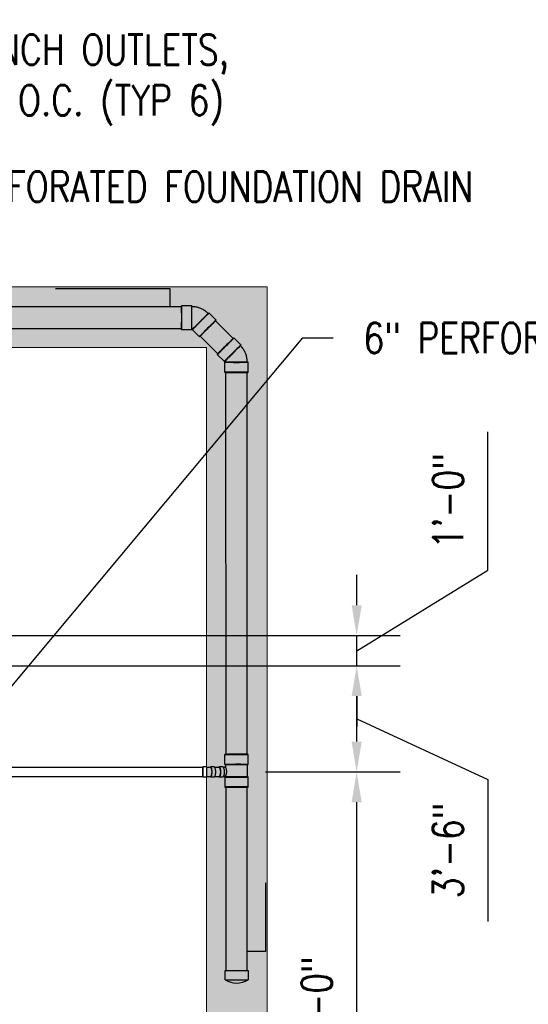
# Model space of a CAD drawing. Header units: inches. Extents: x -20472 to 23246, y -642 to 972.
# Tile 103 of 105: x 1108 to 1309, y 4 to 394. Entities that reach past the tile are written whole.
import ezdxf
from ezdxf import colors
from ezdxf.entities.mleader import LeaderData, LeaderLine
from ezdxf.math import Vec2, Vec3

# ---------------------------------------------------------------- set-up
doc = ezdxf.new("R2010")
doc.units = ezdxf.units.IN
doc.header["$MEASUREMENT"] = 0
doc.linetypes.add('Dash 1_16_', pattern=[0.125, 0.0625, -0.0625])
for name, color, linetype in [('P-PIPE', 3, 'Continuous'), ('S-ANNO-DIMS', 1, 'Continuous'), ('S-ANNO-TEXT', 2, 'Continuous')]:
    doc.layers.add(name, color=color, linetype=linetype)
doc.layers.add('S-TRCH-PATT', color=8, linetype='Continuous', lineweight=18)
doc.layers.add('S-WALL-PATT', color=8, linetype='Continuous', lineweight=18)
doc.styles.add('Annotative', font='romans.shx', dxfattribs={"width": 0.8, "height": 0.125})
doc.dimstyles.new('Annotative', dxfattribs={"dimscale": 0, "dimtxt": 0.125, "dimasz": 0.125, "dimexe": 0.179688, "dimexo": 0.0625, "dimgap": 0.09, "dimtad": 1, "dimdec": 3, "dimzin": 3, "dimdsep": 46, "dimlunit": 4, "dimtxsty": 'Annotative', "dimcen": 0.09, "dimclrt": 2, "dimazin": 2, "dimtfac": 1, "dimtdec": 3, "dimtmove": 1, "dimatfit": 3, "dimfxl": 1, "dimtfill": 1, "dimfrac": 2, "dimtolj": 1, "dimtzin": 0, "dimarcsym": 0})

# ---------------------------------------------------------------- blocks, each defined once
blk = doc.blocks.new('*D53')
at = {"layer": 'Defpoints', "color": 0, "transparency": 16777216}
for p in [(1056, 138), (1241.42, 138), (1199.51, 96)]:
    blk.add_point(p, dxfattribs=at)
at = {"layer": 'S-ANNO-DIMS', "color": 0, "lineweight": -2, "transparency": 16777216}
for p, q in [((1062, 138), (1258.67, 138)), ((1241.42, 108), (1241.42, 126)), ((1241.42, 117), (1293.31, 92.97)), ((1205.51, 96), (1258.67, 96)), ((1293.31, 92.97), (1293.31, 36.84))]:
    blk.add_line(p, q, dxfattribs=at)
at = {"layer": 'S-ANNO-DIMS', "color": 0, "transparency": 16777216}
for points in [[(1239.42, 126), (1243.42, 126), (1241.42, 138)], [(1239.42, 108), (1243.42, 108), (1241.42, 96)]]:
    blk.add_solid(points, dxfattribs=at)
at = {"layer": 'S-ANNO-DIMS', "color": 2, "lineweight": -3, "transparency": 16777216, "insert": (1277.53, 64.91), "char_height": 12, "attachment_point": 5, "rotation": 90, "style": 'Annotative', "bg_fill": 3, "box_fill_scale": 1.25, "bg_fill_color": 256, "bg_fill_true_color": 13158600, "bg_fill_transparency": 0}
blk.add_mtext('\\A1;3\'-6"', dxfattribs=at)
blk = doc.blocks.new('Bend - PVC - Sch 40 - DWV_USACE - Standard-1107287-00_SP_Foundation Drainage Plan-TO FDN_DOC-flat-1')
at = {"layer": 'P-PIPE'}
for p, q in [((1529.21, -739.1), (1527.88, -739.1)), ((1527.88, -739.1), (1527.88, -743.06)), ((1529.38, -739.1), (1529.21, -739.1)), ((1529.38, -739.1), (1529.38, -743.06)), ((1532.37, -739.1), (1530.96, -739.1)), ((1527.88, -741.08), (1527.88, -741.08)), ((1527.88, -741.08), (1527.88, -741.08)), ((1527.88, -743.06), (1529.21, -743.06)), ((1529.21, -743.06), (1529.38, -743.06)), ((1529.38, -741.08), (1529.38, -741.08)), ((1529.38, -741.08), (1529.38, -741.08)), ((1529.38, -741.08), (1529.38, -741.08)), ((1529.38, -741.08), (1529.38, -741.08)), ((1530.96, -743.06), (1532.37, -743.06))]:
    blk.add_line(p, q, dxfattribs=at)
at = {"layer": 'P-PIPE', "flags": 128}
for points in [[(1530.96, -739.33), (1530.78, -739.33), (1530.6, -739.33), (1530.43, -739.33), (1530.25, -739.33), (1530.06, -739.33), (1529.88, -739.33), (1529.7, -739.33), (1529.51, -739.33), (1529.38, -739.33)], [(1529.38, -742.83), (1529.56, -742.83), (1529.75, -742.83), (1529.93, -742.83), (1530.11, -742.83), (1530.29, -742.83), (1530.47, -742.83), (1530.65, -742.83), (1530.83, -742.83), (1530.96, -742.83)]]:
    blk.add_lwpolyline(points, dxfattribs=at)
at = {"layer": 'P-PIPE'}
for centre, major_axis, start_param, end_param in [((1530.96, -741.08), (0, -1.98), 1.570796, 3.627428), ((1530.96, -741.08), (0, -1.75), 1.570796, 3.141593), ((1532.37, -741.08), (0, -1.98), 1.570796, 3.141593), ((1530.96, -741.08), (0, -1.98), 5.79735, 7.853982), ((1530.96, -741.08), (0, -1.75), 6.283185, 7.853982), ((1532.37, -741.08), (0, -1.98), 6.283185, 7.853982)]:
    blk.add_ellipse(centre, major_axis=major_axis, ratio=0.34202, start_param=start_param, end_param=end_param, dxfattribs=at)
blk = doc.blocks.new('Bend - PVC - Sch 40 - DWV_USACE - Standard-1105255-00_SP_Foundation Drainage Plan-TO FDN_DOC-flat-1')
at = {"layer": 'P-PIPE'}
for p, q in [((1240.92, 941.2), (1236.92, 941.2)), ((1250.57, 935.54), (1247.74, 938.37)), ((1236.92, 931.88), (1240.92, 931.88)), ((1241.15, 931.79), (1243.98, 928.96))]:
    blk.add_line(p, q, dxfattribs=at)
at = {"layer": 'P-PIPE', "flags": 128}
for points in [[(1244.48, 940.15), (1244.13, 940.28), (1243.78, 940.4), (1243.43, 940.51), (1243.07, 940.6), (1242.7, 940.68), (1242.34, 940.74), (1241.97, 940.79), (1241.6, 940.83), (1241.23, 940.85), (1240.92, 940.85)], [(1247.49, 938.13), (1247.23, 938.39), (1246.95, 938.63), (1246.66, 938.87), (1246.36, 939.09), (1246.06, 939.31), (1245.74, 939.5), (1245.42, 939.69), (1245.09, 939.86), (1244.76, 940.02), (1244.48, 940.15)], [(1240.92, 932.23), (1240.95, 932.23), (1240.98, 932.23), (1241, 932.22), (1241.03, 932.22), (1241.06, 932.21), (1241.08, 932.21), (1241.11, 932.2), (1241.13, 932.19), (1241.16, 932.18), (1241.18, 932.18)], [(1241.18, 932.18), (1241.2, 932.17), (1241.23, 932.15), (1241.25, 932.14), (1241.27, 932.13), (1241.3, 932.11), (1241.32, 932.1), (1241.34, 932.08), (1241.36, 932.06), (1241.38, 932.05), (1241.4, 932.03)]]:
    blk.add_lwpolyline(points, dxfattribs=at)
at = {"layer": 'P-PIPE'}
for centre, major_axis, start_param, end_param in [((1236.92, 936.54), (0, 4.66), 6.278871, 9.420463), ((1236.92, 936.54), (0, 4.66), 3.137278, 6.278871), ((1240.92, 936.54), (0, 4.66), 6.278871, 9.420463), ((1240.92, 936.54), (0, 4.31), 6.278871, 9.420463), ((1240.92, 936.54), (0, 4.66), 3.137278, 6.278871), ((1240.92, 936.54), (0, 4.31), 3.137278, 6.278871), ((1244.44, 935.08), (3.29, 3.29), 0.004314, 3.145907), ((1244.44, 935.08), (3.29, 3.29), 3.145907, 6.2875), ((1244.44, 935.08), (3.05, 3.05), 0.004314, 3.145907), ((1244.44, 935.08), (3.05, 3.05), 3.145907, 6.2875), ((1247.27, 932.25), (3.29, 3.29), 0.004314, 3.145907), ((1247.27, 932.25), (3.29, 3.29), 3.145907, 6.2875)]:
    blk.add_ellipse(centre, major_axis=major_axis, ratio=0.010416, start_param=start_param, end_param=end_param, dxfattribs=at)
blk = doc.blocks.new('Bend - PVC - Sch 40 - DWV_USACE - Standard-1105255-00_SP_Foundation Drainage Plan-TO FDN_DOC-flat-2')
at = {"layer": 'P-PIPE'}
for p, q in [((1542.99, -211.94), (1540.16, -209.11)), ((1533.58, -215.7), (1536.41, -218.52)), ((1536.5, -218.75), (1536.5, -222.75)), ((1545.81, -222.75), (1545.81, -218.75))]:
    blk.add_line(p, q, dxfattribs=at)
at = {"layer": 'P-PIPE', "flags": 128}
for points in [[(1544.76, -215.2), (1544.61, -214.86), (1544.45, -214.52), (1544.28, -214.19), (1544.09, -213.87), (1543.89, -213.56), (1543.67, -213.26), (1543.45, -212.96), (1543.21, -212.68), (1542.96, -212.4), (1542.75, -212.18)], [(1545.47, -218.75), (1545.46, -218.38), (1545.44, -218.01), (1545.4, -217.64), (1545.35, -217.27), (1545.28, -216.91), (1545.2, -216.54), (1545.11, -216.18), (1545, -215.83), (1544.87, -215.48), (1544.76, -215.2)], [(1536.65, -218.28), (1536.67, -218.3), (1536.69, -218.32), (1536.7, -218.34), (1536.72, -218.36), (1536.73, -218.38), (1536.75, -218.41), (1536.76, -218.43), (1536.77, -218.45), (1536.79, -218.48), (1536.79, -218.5)], [(1536.79, -218.5), (1536.8, -218.52), (1536.81, -218.55), (1536.82, -218.57), (1536.83, -218.6), (1536.83, -218.63), (1536.84, -218.65), (1536.84, -218.68), (1536.84, -218.7), (1536.84, -218.73), (1536.85, -218.75)]]:
    blk.add_lwpolyline(points, dxfattribs=at)
at = {"layer": 'P-PIPE'}
for centre, major_axis, start_param, end_param in [((1536.87, -212.4), (3.29, 3.29), 6.278871, 9.420463), ((1536.87, -212.4), (3.29, 3.29), 3.137278, 6.278871), ((1539.7, -215.23), (3.29, 3.29), 6.278871, 9.420463), ((1539.7, -215.23), (3.29, 3.29), 3.137278, 6.278871), ((1539.7, -215.23), (3.05, 3.05), 6.278871, 9.420463), ((1539.7, -215.23), (3.05, 3.05), 3.137278, 6.278871), ((1541.16, -218.75), (4.66, 0), 0.004314, 3.145907), ((1541.16, -218.75), (4.66, 0), 3.145907, 6.2875), ((1541.16, -218.75), (4.31, 0), 0.004314, 3.145907), ((1541.16, -218.75), (4.31, 0), 3.145907, 6.2875), ((1541.16, -222.75), (4.66, 0), 0.004314, 3.145907), ((1541.16, -222.75), (4.66, 0), 3.145907, 6.2875)]:
    blk.add_ellipse(centre, major_axis=major_axis, ratio=0.010416, start_param=start_param, end_param=end_param, dxfattribs=at)
blk = doc.blocks.new('*D45')
at = {"layer": 'Defpoints', "color": 0, "transparency": 16777216}
for p in [(1199.32, 96), (1241.42, 96), (1202.74, -96)]:
    blk.add_point(p, dxfattribs=at)
at = {"layer": 'S-ANNO-DIMS', "color": 0, "lineweight": -2, "transparency": 16777216}
for p, q in [((1205.32, 96), (1258.67, 96)), ((1241.42, -84), (1241.42, 84)), ((1208.74, -96), (1258.67, -96))]:
    blk.add_line(p, q, dxfattribs=at)
at = {"layer": 'S-ANNO-DIMS', "color": 0, "transparency": 16777216}
for points in [[(1239.42, 84), (1243.42, 84), (1241.42, 96)], [(1239.42, -84), (1243.42, -84), (1241.42, -96)]]:
    blk.add_solid(points, dxfattribs=at)
at = {"layer": 'S-ANNO-DIMS', "color": 2, "lineweight": -3, "transparency": 16777216, "insert": (1225.63, 0), "char_height": 12, "attachment_point": 5, "rotation": 90, "style": 'Annotative', "bg_fill": 3, "box_fill_scale": 1.25, "bg_fill_color": 256, "bg_fill_true_color": 13158600, "bg_fill_transparency": 0}
blk.add_mtext('\\A1;16\'-0"', dxfattribs=at)
blk = doc.blocks.new('6CAP')
at = {"layer": 'P-PIPE'}
for p, q in [((74.96, 388.65), (74.96, 381.35)), ((74.96, 388.65), (77.96, 388.65)), ((77.96, 388.65), (77.96, 381.35)), ((77.96, 381.35), (74.96, 381.35))]:
    blk.add_line(p, q, dxfattribs=at)
blk.add_arc((80.99, 385), 7.05, 148.8317, 211.1683, dxfattribs=at)
blk = doc.blocks.new('*D41')
at = {"layer": 'Defpoints', "color": 0, "transparency": 16777216}
for p in [(1061.23, 150), (1241.42, 150), (1194.45, 138)]:
    blk.add_point(p, dxfattribs=at)
at = {"layer": 'S-ANNO-DIMS', "color": 0, "lineweight": -2, "transparency": 16777216}
for p, q in [((1293.35, 175.87), (1293.35, 230.64)), ((1241.42, 144), (1293.35, 175.87)), ((1241.42, 162), (1241.42, 174)), ((1067.23, 150), (1258.67, 150)), ((1241.42, 138), (1241.42, 150)), ((1241.42, 138), (1241.42, 150)), ((1200.45, 138), (1258.67, 138)), ((1241.42, 126), (1241.42, 114))]:
    blk.add_line(p, q, dxfattribs=at)
at = {"layer": 'S-ANNO-DIMS', "color": 0, "transparency": 16777216}
for points in [[(1239.42, 162), (1243.42, 162), (1241.42, 150)], [(1239.42, 126), (1243.42, 126), (1241.42, 138)]]:
    blk.add_solid(points, dxfattribs=at)
at = {"layer": 'S-ANNO-DIMS', "color": 2, "lineweight": -3, "transparency": 16777216, "insert": (1277.57, 203.26), "char_height": 12, "attachment_point": 5, "rotation": 90, "style": 'Annotative', "bg_fill": 3, "box_fill_scale": 1.25, "bg_fill_color": 256, "bg_fill_true_color": 13158600, "bg_fill_transparency": 0}
blk.add_mtext('\\A1;1\'-0"', dxfattribs=at)

msp = doc.modelspace()

# ---------------------------------------------------------------- hatches: boundary and pattern name
at = {"layer": 'S-WALL-PATT', "linetype": 'Dash 1_16_'}
h = msp.add_hatch(dxfattribs=at)
h.set_pattern_fill('AR-SAND', color=256, scale=4)
h.paths.add_polyline_path([(361.0357, -186), (948, -186), (948, -264), (1182, -264), (1182, 264), (948, 264), (948, 186), (364.9656, 186), (364.9656, 162), (257.675, 162), (257.675, 198), (312, 198), (312, 387.6879), (66, 387.6879), (66, 654), (90, 654), (90, 412), (338.1821, 412), (333.8179, 210), (924, 210), (924, 288), (1206, 288), (1206, -288), (924, -288), (924, -210), (337.0357, -210), (337.0357, -186), (114, -186), (114, -217.5249), (90, -217.5249), (90, -642), (66, -642), (66, -192), (90, -192), (90, -162), (361.0357, -162)])

# ---------------------------------------------------------------- linework, layer by layer
at = {"layer": 'P-PIPE'}
for p, q in [((1172.1811, 280.1509), (957.8619, 280.1509)), ((1192.6008, 267.5618), (1185.5618, 274.6008)), ((957.8421, 271.5259), (1172.1811, 271.5259)), ((1179.4631, 268.502), (1186.502, 261.4631))]:
    msp.add_line(p, q, dxfattribs=at)
for centre, major_axis, ratio, start_param, end_param in [((1172.1628, 275.8384), (0, -4.3125), 0.0104161, 3.14159265, 4.71238898), ((1172.1628, 275.8384), (0, -4.3125), 0.0104161, 1.57079633, 3.14159265), ((1172.1628, 275.8384), (0, -4.3125), 0.0104161, 4.71238898, 6.28318531), ((1172.1628, 275.8384), (0, -4.3125), 0.0104161, 0, 1.57079633), ((1182.5124, 271.5514), (3.0494, 3.0494), 0.0104161, 0, 1.57079633), ((1182.5124, 271.5514), (3.0494, 3.0494), 0.0104161, 4.71238898, 6.28318531), ((1182.5124, 271.5514), (3.0494, 3.0494), 0.0104161, 1.57079633, 3.14159265), ((1182.5124, 271.5514), (3.0494, 3.0494), 0.0104161, 3.14159265, 4.71238898), ((1189.5514, 264.5124), (3.0494, 3.0494), 0.0104161, 0, 1.57079633), ((1189.5514, 264.5124), (3.0494, 3.0494), 0.0104161, 4.71238898, 6.28318531), ((1189.5514, 264.5124), (3.0494, 3.0494), 0.0104161, 1.57079633, 3.14159265), ((1189.5514, 264.5124), (3.0494, 3.0494), 0.0104161, 3.14159265, 4.71238898), ((1193.8384, 254.1628), (4.3125, 0.0001), 0.01041389, 1.57079633, 3.14159265), ((1193.8384, 254.1628), (4.3125, 0.0001), 0.01041389, 3.14159265, 4.71238898), ((1193.8384, 254.1628), (4.3125, 0.0001), 0.01041389, 0, 1.57079633), ((1193.8384, 254.1628), (4.3125, 0.0001), 0.01041389, 4.71238898, 6.28318531)]:
    msp.add_ellipse(centre, major_axis=major_axis, ratio=ratio, start_param=start_param, end_param=end_param, dxfattribs=at)
at = {"layer": 'S-TRCH-PATT', "linetype": 'Continuous', "lineweight": 0}
for points in [[(66, 192), (66, 198), (312, 198), (312, 388), (66, 388), (66, 654), (90, 654), (90, 412), (336, 412), (336, 210), (924, 210), (924, 288), (1206, 288), (1206, -288)], [(1182, -264), (1182, 264), (948, 264), (948, 186), (364.9656, 186), (364.9656, 162), (90, 162), (90, 192)]]:
    msp.add_lwpolyline(points, dxfattribs=at)

# ---------------------------------------------------------------- block references
for name, p in [('Bend - PVC - Sch 40 - DWV_USACE - Standard-1105255-00_SP_Foundation Drainage Plan-TO FDN_DOC-flat-1', (-64.7607, -660.7015)), ('Bend - PVC - Sch 40 - DWV_USACE - Standard-1105255-00_SP_Foundation Drainage Plan-TO FDN_DOC-flat-2', (-347.3193, 476.9158))]:
    msp.add_blockref(name, p)

# ---------------------------------------------------------------- leaders
at = {"layer": 'S-ANNO-TEXT', "linetype": 'Continuous', "lineweight": -3}
msp.add_leader([(1122.353, 287.3695), (1167.4773, 287.3695), (1167.4773, 280.1509)], dimstyle='Annotative', override={"dimscale": 0, "dimclrd": 1}, dxfattribs=at)
ml = msp.add_multileader_mtext('Standard', dxfattribs=at)
ml.set_content('3" FLOOR DRAIN WITH TRAP GUARD (SEE NOTE 7 ON S103A)', color=256, style='Annotative')
ml.set_leader_properties(color=1)
ml.build(insert=Vec2(0, 0))
ml.multileader.update_dxf_attribs({"text_right_attachment_type": 3, "dogleg_length": 0.125, "arrow_head_size": 12, "scale": 96})
ctx = ml.context
ctx.base_point, ctx.scale, ctx.char_height, ctx.arrow_head_size, ctx.landing_gap_size, ctx.plane_origin = Vec3(406.1989, 489.7197), 96, 12, 12, 12, Vec3(716.585, 642.9987)
ctx.right_attachment = 3
notes = []
notes.append((ctx, [(0, (1, 1, 0), (394.1989, 489.7197), (1, 0), 12, [(0, [(184.396, 295.9087)], 0, [])])]))
ctx.mtext.insert, ctx.mtext.width, ctx.mtext.defined_height, ctx.mtext.flow_direction = Vec3(418.1989, 497.7197), 207.940597, 842.964, 5
ml = msp.add_multileader_mtext('Standard', dxfattribs=at)
ml.set_content('STEP FOUNDATION DRAIN ON TOP OF FOOTING', color=256, style='Annotative')
ml.set_leader_properties(color=1)
ml.build(insert=Vec2(0, 0))
ml.multileader.update_dxf_attribs({"text_right_attachment_type": 3, "dogleg_length": 0.125, "arrow_head_size": 12, "scale": 96})
ctx = ml.context
ctx.base_point, ctx.scale, ctx.char_height, ctx.arrow_head_size, ctx.landing_gap_size, ctx.plane_origin = Vec3(406.1989, 406.1574), 96, 12, 12, 12, Vec3(716.585, 556.3084)
ctx.right_attachment = 3
notes.append((ctx, [(0, (1, 1, 0), (394.1989, 406.1574), (1, 0), 12, [(0, [(329.9748, 236.3961)], 0, [])])]))
ctx.mtext.insert, ctx.mtext.width, ctx.mtext.defined_height, ctx.mtext.flow_direction = Vec3(418.1989, 412.1574), 180.765456, 847.4061, 5
ml = msp.add_multileader_mtext('Standard', dxfattribs=at)
ml.set_content('3" TRENCH OUTLETS, \\P16\'-0" O.C. (TYP 6)', color=256, style='Annotative')
ml.set_leader_properties(color=1)
ml.build(insert=Vec2(0, 0))
ml.multileader.update_dxf_attribs({"text_right_attachment_type": 3, "dogleg_length": 0.125, "arrow_head_size": 12, "scale": 96})
ctx = ml.context
ctx.base_point, ctx.scale, ctx.char_height, ctx.arrow_head_size, ctx.landing_gap_size, ctx.plane_origin = Vec3(1042.8041, 379.8663), 96, 12, 12, 12, Vec3(1337.0708, 540.724)
ctx.right_attachment = 3
notes.append((ctx, [(0, (1, 1, 0), (1006.8041, 379.8663), (1, 0), 36, [(0, [(942.1236, 142.3654)], 0, [])])]))
ctx.mtext.insert, ctx.mtext.width, ctx.mtext.defined_height, ctx.mtext.flow_direction = Vec3(1054.8041, 387.8663), 180.765456, 847.4061, 5
ml = msp.add_multileader_mtext('Standard', dxfattribs=at)
ml.set_content('DROP UPPER FOUNDATION DRAIN INTO TOP OF LOWER DRAIN PIPE', color=256, style='Annotative')
ml.set_leader_properties(color=1)
ml.build(insert=Vec2(0, 0))
ml.multileader.update_dxf_attribs({"text_right_attachment_type": 3, "dogleg_length": 0.125, "arrow_head_size": 12, "scale": 96})
ctx = ml.context
ctx.base_point, ctx.scale, ctx.char_height, ctx.arrow_head_size, ctx.landing_gap_size, ctx.plane_origin = Vec3(406.1989, 347.2372), 96, 12, 12, 12, Vec3(716.585, 499.4313)
ctx.right_attachment = 3
notes.append((ctx, [(0, (1, 1, 0), (394.1989, 347.2372), (1, 0), 12, [(0, [(352.7581, 201.9395)], 0, [])])]))
ctx.mtext.insert, ctx.mtext.width, ctx.mtext.defined_height, ctx.mtext.flow_direction = Vec3(418.1989, 353.2372), 190.626225, 847.4061, 5
ml = msp.add_multileader_mtext('Standard', dxfattribs=at)
ml.set_content('8" PERFORATED FOUNDATION DRAIN', color=256, style='Annotative')
ml.set_leader_properties(color=1)
ml.build(insert=Vec2(0, 0))
ml.multileader.update_dxf_attribs({"text_right_attachment_type": 3, "dogleg_length": 0.125, "arrow_head_size": 12, "scale": 96})
ctx = ml.context
ctx.base_point, ctx.scale, ctx.char_height, ctx.arrow_head_size, ctx.landing_gap_size, ctx.plane_origin = Vec3(1044.6847, 327.658), 96, 12, 12, 12, Vec3(1355.0708, 488.5157)
ctx.right_attachment = 3
notes.append((ctx, [(0, (1, 1, 0), (1032.6847, 327.658), (1, 0), 12, [(0, [(1033.3847, 280.1286)], 0, [])])]))
ctx.mtext.insert, ctx.mtext.width, ctx.mtext.defined_height, ctx.mtext.flow_direction = Vec3(1056.6847, 333.658), 180.765456, 847.4061, 5
ml = msp.add_multileader_mtext('Standard', dxfattribs=at)
ml.set_content('EDGE OF FOOTING', color=256, style='Annotative')
ml.set_leader_properties(color=1)
ml.build(insert=Vec2(0, 0))
ml.multileader.update_dxf_attribs({"text_right_attachment_type": 3, "dogleg_length": 0.125, "arrow_head_size": 12, "scale": 96})
ctx = ml.context
ctx.base_point, ctx.scale, ctx.char_height, ctx.arrow_head_size, ctx.landing_gap_size, ctx.plane_origin = Vec3(406.1989, 240.1679), 96, 12, 12, 12, Vec3(716.585, 418.0665)
ctx.right_attachment = 3
notes.append((ctx, [(0, (1, 1, 0), (394.1989, 240.1679), (1, 0), 12, [(0, [(394.899, 185.6782)], 0, [])])]))
ctx.mtext.insert, ctx.mtext.width, ctx.mtext.defined_height, ctx.mtext.flow_direction = Vec3(418.1989, 246.1679), 180.765456, 847.4061, 5
for ctx, leaders in notes:
    for number, flags, end, landing, length, lines in leaders:
        leader = LeaderData()
        leader.index, (leader.has_last_leader_line, leader.has_dogleg_vector, leader.attachment_direction) = number, flags
        leader.last_leader_point, leader.dogleg_vector, leader.dogleg_length = Vec3(end), Vec3(landing), length
        for number, points, colour, breaks in lines:
            line = LeaderLine()
            line.index, line.vertices, line.color, line.breaks = number, Vec3.list(points), colors.encode_raw_color(colour), breaks
            leader.lines.append(line)
        ctx.leaders.append(leader)

# ---------------------------------------------------------------- next in the draw order: dimensions: what is measured, and where the dimension line sits
at = {"layer": 'S-ANNO-DIMS', "lineweight": -3}
dim = msp.add_linear_dim(base=(1241.4156, 138), p1=(1199.5081, 96), p2=(1056, 138), angle=90, dimstyle='Annotative', override={"dimpost": '\\X'}, dxfattribs=at)
dim.commit()
dim.dimension.update_dxf_attribs({"geometry": '*D53', "text_midpoint": (1293.3085, 84.3341), "dimtype": 160})

# ---------------------------------------------------------------- next in the draw order: linework, layer by layer
at = {"layer": 'P-PIPE'}
for p, q in [((1189.5259, 254.1627), (1189.7034, 102.9651)), ((1198.1545, 102.976), (1198.1509, 254.1629)), ((1189.1958, 102.9425), (1189.2031, 98.9643)), ((1198.472, 98.9813), (1198.4647, 102.9595)), ((1180.5272, 97.75), (1095.8692, 97.75)), ((1180.5272, 96), (1180.5272, 97.75)), ((1180.5272, 97.75), (1180.5272, 96)), ((1187.0568, 97.75), (1185.3298, 97.75)), ((1188.4663, 97.979), (1187.0568, 97.979)), ((1189.4978, 98.9648), (1189.4998, 97.9154)), ((1198.1863, 94.0189), (1198.1772, 98.9807)), ((1095.9884, 94.25), (1180.5272, 94.25)), ((1180.5272, 94.25), (1180.5272, 96)), ((1180.5272, 96), (1180.5272, 94.25)), ((1185.3298, 94.25), (1187.0568, 94.25)), ((1187.0568, 94.021), (1188.4663, 94.021)), ((1189.2122, 94.0024), (1189.2195, 90.0242)), ((1189.5063, 94.3304), (1189.5069, 94.003)), ((1198.4884, 90.0412), (1198.4811, 94.0194)), ((1189.6317, 90.0054), (1189.7169, 17.4475)), ((1198.1548, 17.4487), (1198.153, 90.0583))]:
    msp.add_line(p, q, dxfattribs=at)
at = {"layer": 'P-PIPE', "flags": 128}
for points in [[(1189.4998, 97.9154), (1189.4722, 97.906), (1189.3356, 97.8659), (1189.1979, 97.8317), (1189.0592, 97.8035), (1188.9197, 97.7812), (1188.7795, 97.7648), (1188.7729, 97.7644)], [(1188.7882, 94.2591), (1188.9601, 94.2679), (1189.2488, 94.2951), (1189.5063, 94.3304)]]:
    msp.add_lwpolyline(points, dxfattribs=at)
at = {"layer": 'P-PIPE'}
msp.add_arc((1186.9926, 96.1183), 3.0847, 324.578139, 35.631952, dxfattribs=at)
for centre, major_axis, ratio, start_param, end_param in [((1193.8302, 102.951), (4.6344, 0.0085), 0.01025128, 2.79252655, 5.93411921), ((1193.8302, 102.951), (4.6344, 0.0085), 0.01025128, 5.93411921, 9.07571186), ((1193.8193, 102.951), (4.3125, 0.0001), 0.01041389, 1.57079633, 3.14159265), ((1193.8193, 102.951), (4.3125, 0.0001), 0.01041389, 3.14159265, 4.71238898), ((1193.8193, 102.951), (4.3125, 0.0001), 0.01041389, 0, 1.57079633), ((1193.8193, 102.951), (4.3125, 0.0001), 0.01041389, 4.71238898, 6.28318531), ((1187.0568, 96), (0, -1.979), 0.34202014, 3.15185292, 3.62742843), ((1187.0568, 96), (0, -1.979), 0.34202014, 0.01026027, 3.15185292), ((1187.0568, 96), (0, -1.75), 0.34202014, 1.57079633, 3.14159265), ((1188.4663, 96), (0, -1.979), 0.34202014, 0.01026027, 3.15185292), ((1193.8375, 98.9728), (4.6344, 0.0085), 0.01025128, 2.79252655, 5.93411921), ((1193.8375, 98.9728), (4.3397, 0.008), 0.01025128, 2.79252655, 5.93411921), ((1193.8375, 98.9728), (4.6344, 0.0085), 0.01025128, 5.93411921, 9.07571186), ((1193.8375, 98.9728), (4.3397, 0.008), 0.01025128, 5.93411921, 9.07571186), ((1187.0568, 96), (0, -1.979), 0.34202014, 5.79734953, 6.29344558), ((1187.0568, 96), (0, -1.75), 0.34202014, 0, 1.57079633), ((1188.4663, 96), (0, -1.979), 0.34202014, 6.28318531, 6.29344558), ((1193.8466, 94.0109), (4.6344, 0.0085), 0.01025128, 2.79252655, 5.93411921), ((1193.8466, 94.0109), (4.3397, 0.008), 0.01025128, 2.79252655, 5.93411921), ((1193.8466, 94.0109), (4.6344, 0.0085), 0.01025128, 5.93411921, 9.07571186), ((1193.8466, 94.0109), (4.3397, 0.008), 0.01025128, 5.93411921, 9.07571186), ((1193.8539, 90.0327), (4.6344, 0.0085), 0.01025128, 2.79252655, 5.93411921), ((1193.8539, 90.0327), (4.6344, 0.0085), 0.01025128, 5.93411921, 9.07571186), ((1193.8196, 90.0327), (4.3125, 0.0001), 0.01041389, 1.57079633, 3.14159265), ((1193.8196, 90.0327), (4.3125, 0.0001), 0.01041389, 3.14159265, 4.71238898), ((1193.8196, 90.0327), (4.3125, 0.0001), 0.01041389, 0, 1.57079633), ((1193.8196, 90.0327), (4.3125, 0.0001), 0.01041389, 4.71238898, 6.28318531)]:
    msp.add_ellipse(centre, major_axis=major_axis, ratio=ratio, start_param=start_param, end_param=end_param, dxfattribs=at)

# ---------------------------------------------------------------- next in the draw order: block references
msp.add_blockref('Bend - PVC - Sch 40 - DWV_USACE - Standard-1107287-00_SP_Foundation Drainage Plan-TO FDN_DOC-flat-1', (-347.3514, 837.0774))

# ---------------------------------------------------------------- next in the draw order: leaders
at = {"layer": 'S-ANNO-TEXT', "linetype": 'Continuous', "lineweight": -3}
ml = msp.add_multileader_mtext('Standard', dxfattribs=at)
ml.set_content('PERIMETER TRENCH DRAIN', color=256, style='Annotative')
ml.set_leader_properties(color=1)
ml.build(insert=Vec2(0, 0))
ml.multileader.update_dxf_attribs({"text_right_attachment_type": 3, "dogleg_length": 0.125, "arrow_head_size": 12, "scale": 96})
ctx = ml.context
ctx.base_point, ctx.scale, ctx.char_height, ctx.arrow_head_size, ctx.landing_gap_size, ctx.plane_origin = Vec3(702.4639, 257.8201), 96, 12, 12, 12, Vec3(1337.0708, 240.3295)
ctx.right_attachment = 3
notes = []
notes.append((ctx, [(0, (1, 1, 0), (690.4639, 257.8201), (1, 0), 12, [(0, [(690.4027, 135.3733)], 0, [])])]))
ctx.mtext.insert, ctx.mtext.width, ctx.mtext.defined_height, ctx.mtext.flow_direction = Vec3(714.4639, 263.8201), 180.765456, 847.4061, 5
for ctx, leaders in notes:
    for number, flags, end, landing, length, lines in leaders:
        leader = LeaderData()
        leader.index, (leader.has_last_leader_line, leader.has_dogleg_vector, leader.attachment_direction) = number, flags
        leader.last_leader_point, leader.dogleg_vector, leader.dogleg_length = Vec3(end), Vec3(landing), length
        for number, points, colour, breaks in lines:
            line = LeaderLine()
            line.index, line.vertices, line.color, line.breaks = number, Vec3.list(points), colors.encode_raw_color(colour), breaks
            leader.lines.append(line)
        ctx.leaders.append(leader)

# ---------------------------------------------------------------- next in the draw order: dimensions: what is measured, and where the dimension line sits
at = {"layer": 'S-ANNO-DIMS', "lineweight": -3}
dim = msp.add_linear_dim(base=(1241.4156, 150), p1=(1194.4504, 138), p2=(1061.227, 150), angle=90, dimstyle='Annotative', override={"dimpost": '\\X'}, dxfattribs=at)
dim.commit()
dim.dimension.update_dxf_attribs({"geometry": '*D41', "text_midpoint": (1293.3517, 184.5144), "dimtype": 160})
dim = msp.add_linear_dim(base=(1241.4156, 96), p1=(1202.7368, -96), p2=(1199.3217, 96), angle=90, dimstyle='Annotative', override={"dimpost": '\\X'}, dxfattribs=at)
dim.commit()
dim.dimension.update_dxf_attribs({"geometry": '*D45', "text_midpoint": (1225.6327, 0)})

# ---------------------------------------------------------------- next in the draw order: block references
at = {"xscale": 1.25, "yscale": 1.25, "zscale": 1.25, "rotation": 90}
msp.add_blockref('6CAP', (1675.1836, -80.0038), dxfattribs=at)

# ---------------------------------------------------------------- next in the draw order: leaders
at = {"layer": 'S-ANNO-TEXT', "linetype": 'Continuous', "lineweight": -3}
msp.add_leader([(1205.3732, 52.0776), (1205.3732, 24.9533), (1198.1546, 24.9533)], dimstyle='Annotative', override={"dimscale": 0, "dimclrd": 1}, dxfattribs=at)
ml = msp.add_multileader_mtext('Standard', dxfattribs=at)
ml.set_content('6" PERFORATED\\PFOUNDATION DRAIN, EMPTY INTO TOP OF 8" DRAIN', color=256, style='Annotative')
ml.set_leader_properties(color=1)
ml.build(insert=Vec2(0, 0))
ml.multileader.update_dxf_attribs({"text_right_attachment_type": 3, "dogleg_length": 0.125, "arrow_head_size": 12, "scale": 96})
ctx = ml.context
ctx.base_point, ctx.scale, ctx.char_height, ctx.arrow_head_size, ctx.landing_gap_size, ctx.plane_origin = Vec3(1043.5365, 462.3356), 96, 12, 12, 12, Vec3(1341.2356, 565.594)
ctx.right_attachment = 3
notes = []
notes.append((ctx, [(0, (1, 1, 0), (958.2322, 462.3356), (1, 0), 85.3044, [(0, [(913.6443, 197.8384)], 0, [])])]))
ctx.mtext.insert, ctx.mtext.width, ctx.mtext.defined_height, ctx.mtext.flow_direction = Vec3(1055.5365, 468.3356), 231.149039, 9755.9466, 5
ml = msp.add_multileader_mtext('Standard', dxfattribs=at)
ml.set_content('6" PERFORATED FOUNDATION DRAIN', color=256, style='Annotative')
ml.set_leader_properties(color=1)
ml.build(insert=Vec2(0, 0))
ml.multileader.update_dxf_attribs({"text_right_attachment_type": 3, "dogleg_length": 0.125, "arrow_head_size": 12, "scale": 96})
ctx = ml.context
ctx.base_point, ctx.scale, ctx.char_height, ctx.arrow_head_size, ctx.landing_gap_size, ctx.plane_origin = Vec3(1232.0929, 267.7572), 96, 12, 12, 12, Vec3(1542.4791, 489.7596)
ctx.right_attachment = 3
notes.append((ctx, [(0, (1, 1, 0), (1220.0929, 267.7572), (1, 0), 12, [(0, [(1095.3388, 118.4139)], 0, [])])]))
ctx.mtext.insert, ctx.mtext.width, ctx.mtext.defined_height, ctx.mtext.flow_direction = Vec3(1244.0929, 273.7572), 196.691475, 847.4061, 5
ml = msp.add_multileader_mtext('Standard', dxfattribs=at)
ml.set_content('MECHANICAL ROOM\\PVENTILATION PIPES. REF:\\PS706A', color=256, style='Annotative')
ml.set_leader_properties(color=1)
ml.build(insert=Vec2(0, 0))
ml.multileader.update_dxf_attribs({"text_right_attachment_type": 3, "dogleg_length": 0.125, "arrow_head_size": 12, "scale": 96})
ctx = ml.context
ctx.base_point, ctx.scale, ctx.char_height, ctx.arrow_head_size, ctx.landing_gap_size, ctx.plane_origin = Vec3(403.2609, 10.9108), 96, 12, 12, 12, Vec3(536.461, 235.5134)
ctx.right_attachment = 3
notes.append((ctx, [(0, (1, 1, 0), (270.603, 10.9108), (1, 0), 132.658, [(1, [(244.091, 148.185), (167.0292, 148.1221)], 0, [])])]))
ctx.mtext.insert, ctx.mtext.width, ctx.mtext.defined_height, ctx.mtext.flow_direction = Vec3(415.2609, 16.9108), 180.765456, 847.4061, 5
for ctx, leaders in notes:
    for number, flags, end, landing, length, lines in leaders:
        leader = LeaderData()
        leader.index, (leader.has_last_leader_line, leader.has_dogleg_vector, leader.attachment_direction) = number, flags
        leader.last_leader_point, leader.dogleg_vector, leader.dogleg_length = Vec3(end), Vec3(landing), length
        for number, points, colour, breaks in lines:
            line = LeaderLine()
            line.index, line.vertices, line.color, line.breaks = number, Vec3.list(points), colors.encode_raw_color(colour), breaks
            leader.lines.append(line)
        ctx.leaders.append(leader)

doc.saveas('drawing.dxf')
